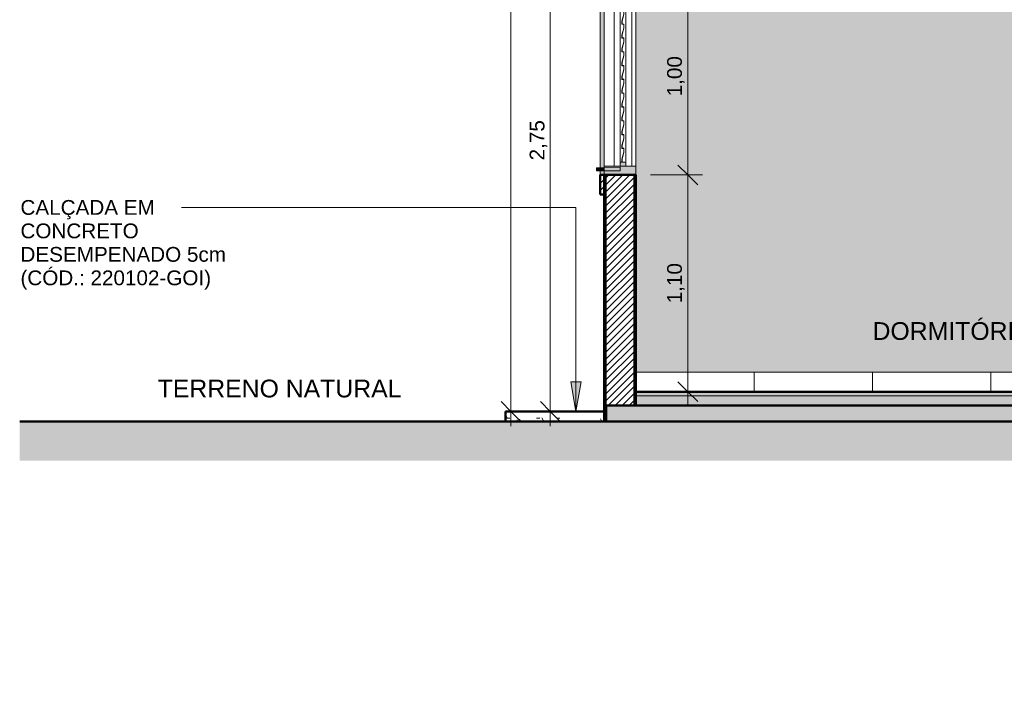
# Model space of a CAD drawing. Header units: metres. Extents: x -28.2 to -1.6, y -1.6 to 5.9.
# Tile 1 of 88: x -28.2 to -23.2, y -1.6 to 1.9. Entities that reach past the tile are written whole.
import ezdxf

# ---------------------------------------------------------------- set-up
doc = ezdxf.new("R2010")
doc.units = ezdxf.units.M
for name, color, linetype, lineweight in [('A-ANNO-DIMS', 7, 'Continuous', 9), ('A-ANNO-DIMS-50', 7, 'Continuous', 9), ('A-DETL-GENF', 7, 'Continuous', 5), ('A-FLOR', 7, 'Continuous', 5), ('A-FLOR-MCUT', 7, 'Continuous', 5), ('A-FLOR-PATT', 7, 'Continuous', 50), ('A-GLAZ', 7, 'Continuous', 5), ('A-WALL', 7, 'Continuous', 5), ('A-WALL-PATT', 7, 'Continuous', 5), ('G-ANNO-TEXT', 7, 'Continuous', 9), ('I-WALL', 7, 'Continuous', 5), ('Q-CASE', 7, 'Continuous', 5)]:
    doc.layers.add(name, color=color, linetype=linetype, lineweight=lineweight)
doc.layers.add('A-DETL', color=7, linetype='Continuous', lineweight=5, true_color=0x00a600)
doc.styles.add('Arial', font='arial.ttf', dxfattribs={"height": 0.09})
doc.styles.add('Arial_1', font='arial.ttf', dxfattribs={"height": 0.075})
doc.dimstyles.new('Com_linha__ref__contínua__-_Cor_Vermelha_Arial_1_5mm', dxfattribs={"dimscale": 0.3048, "dimtxt": 0.076519, "dimasz": 0.328084, "dimexe": 0.246063, "dimexo": 0.246063, "dimgap": 0.024606, "dimtad": 1, "dimrnd": 0.01, "dimzin": 0, "dimdsep": 46, "dimtxsty": 'Arial_1', "dimblk1": 'OBLIQUE', "dimblk2": 'OBLIQUE', "dimsah": 1, "dimcen": 0.09, "dimdle": 0.246063, "dimazin": 0, "dimtfac": 1, "dimtdec": 4, "dimtix": 1, "dimtmove": 0, "dimatfit": 3, "dimfxl": 1, "dimtvp": 1, "dimtolj": 1, "dimtzin": 0, "dimarcsym": 2})
pattern_1 = [(45, (-14.575, 2.812), (-0.01767767, 0.01767767), [])]
pattern_2 = [(0, (-14.575, 2.812), (0.2032, 0.0508), [0.01676, -0.13564, 0.01676, -0.13564, -0.8128]), (0, (-14.575, 2.812), (0.2032, 0.0508), [-0.3048, 0.01676, -0.28804, 0.01676, -0.13564, -0.3556]), (0, (-14.575, 2.812), (0.2032, 0.0508), [-0.762, 0.01676, -0.08484, 0.01676, -0.23724]), (120, (-14.499, 2.838), (-0.1455941, 0.15057636), [0.01676, -0.13564, 0.01676, -0.13564, -0.8128]), (120, (-14.499, 2.838), (-0.1455941, 0.15057636), [-0.3048, 0.01676, -0.28804, 0.01676, -0.13564, -0.3556]), (120, (-14.499, 2.838), (-0.1455941, 0.15057636), [-0.762, 0.01676, -0.08484, 0.01676, -0.23724]), (240, (-14.473, 2.939), (-0.0576059, -0.20137636), [0.01676, -0.13564, 0.01676, -0.13564, -0.8128]), (240, (-14.473, 2.939), (-0.0576059, -0.20137636), [-0.3048, 0.01676, -0.28804, 0.01676, -0.13564, -0.3556]), (240, (-14.473, 2.939), (-0.0576059, -0.20137636), [-0.762, 0.01676, -0.08484, 0.01676, -0.23724])]

# ---------------------------------------------------------------- blocks, each defined once
blk = doc.blocks.new('JANELA DE CORRE_678-CASA 30')
at = {"layer": 'A-GLAZ', "true_color": 0xf4f4f4}
h = blk.add_hatch(color=7, dxfattribs=at)
h.paths.add_polyline_path([(-25.255, 1.1), (-25.095, 1.1), (-25.095, 1.145), (-25.255, 1.145), (-25.255, 1.124)])
h.paths.add_polyline_path([(-25.2548, 2.055), (-25.095, 2.055), (-25.095, 2.1), (-25.255, 2.1), (-25.255, 2.055)])
h = blk.add_hatch(color=7, dxfattribs=at)
h.paths.add_polyline_path([(-25.175, 1.145), (-25.145, 1.145), (-25.145, 1.165), (-25.175, 1.165), (-25.175, 1.1541)])
h.paths.add_polyline_path([(-25.145, 2.035), (-25.145, 2.055), (-25.175, 2.055), (-25.175, 2.035)])
blk.add_hatch(color=7, dxfattribs=at).paths.add_polyline_path([(-25.166, 1.165), (-25.165, 1.165), (-25.165, 1.18), (-25.155, 1.2151), (-25.155, 1.235), (-25.165, 1.235), (-25.165, 1.25), (-25.155, 1.2851), (-25.155, 1.305), (-25.165, 1.305), (-25.165, 1.32), (-25.155, 1.3551), (-25.155, 1.375), (-25.165, 1.375), (-25.165, 1.39), (-25.155, 1.4251), (-25.155, 1.445), (-25.165, 1.445), (-25.165, 1.46), (-25.155, 1.4951), (-25.155, 1.515), (-25.165, 1.515), (-25.165, 1.53), (-25.155, 1.5651), (-25.155, 1.585), (-25.165, 1.585), (-25.165, 1.6), (-25.155, 1.6351), (-25.155, 1.655), (-25.165, 1.655), (-25.165, 1.67), (-25.155, 1.7051), (-25.155, 1.725), (-25.165, 1.7253), (-25.165, 1.74), (-25.155, 1.7751), (-25.155, 1.795), (-25.165, 1.795), (-25.165, 1.81), (-25.155, 1.8456), (-25.155, 1.865), (-25.165, 1.865), (-25.165, 1.88), (-25.155, 1.9151), (-25.155, 1.935), (-25.165, 1.935), (-25.165, 1.95), (-25.155, 1.9851), (-25.155, 2.035), (-25.156, 2.035), (-25.156, 1.9851), (-25.166, 1.95), (-25.166, 1.934), (-25.156, 1.934), (-25.156, 1.9151), (-25.166, 1.88), (-25.166, 1.864), (-25.156, 1.864), (-25.156, 1.8451), (-25.166, 1.81), (-25.166, 1.794), (-25.156, 1.794), (-25.156, 1.7751), (-25.166, 1.74), (-25.166, 1.724), (-25.156, 1.724), (-25.156, 1.7051), (-25.166, 1.67), (-25.166, 1.654), (-25.156, 1.654), (-25.156, 1.6351), (-25.166, 1.6), (-25.166, 1.584), (-25.156, 1.584), (-25.156, 1.5651), (-25.166, 1.53), (-25.166, 1.514), (-25.156, 1.514), (-25.156, 1.4951), (-25.166, 1.46), (-25.166, 1.444), (-25.156, 1.444), (-25.1562, 1.4247), (-25.166, 1.39), (-25.166, 1.374), (-25.156, 1.374), (-25.156, 1.3551), (-25.166, 1.32), (-25.166, 1.304), (-25.156, 1.304), (-25.156, 1.2851), (-25.166, 1.25), (-25.166, 1.234), (-25.156, 1.234), (-25.1563, 1.2142), (-25.166, 1.18)])
at = {"layer": 'A-GLAZ', "lineweight": 15}
for p, q in [((-25.095, 2.1), (-25.255, 2.1)), ((-25.255, 2.1), (-25.255, 2.055)), ((-25.095, 2.055), (-25.095, 2.1)), ((-25.255, 2.055), (-25.095, 2.055)), ((-25.145, 2.055), (-25.175, 2.055)), ((-25.175, 2.055), (-25.175, 2.035)), ((-25.145, 2.035), (-25.145, 2.055)), ((-25.175, 2.035), (-25.145, 2.035)), ((-25.155, 2.036), (-25.165, 2.036)), ((-25.165, 2.036), (-25.165, 2.035)), ((-25.165, 2.035), (-25.156, 2.035)), ((-25.156, 2.035), (-25.156, 1.9851)), ((-25.155, 1.985), (-25.155, 2.036)), ((-25.156, 1.9851), (-25.166, 1.9501)), ((-25.166, 1.9501), (-25.166, 1.934)), ((-25.165, 1.95), (-25.155, 1.985)), ((-25.165, 1.935), (-25.165, 1.95)), ((-25.166, 1.934), (-25.156, 1.934)), ((-25.156, 1.9151), (-25.166, 1.8801)), ((-25.155, 1.935), (-25.165, 1.935)), ((-25.165, 1.88), (-25.155, 1.915)), ((-25.156, 1.934), (-25.156, 1.9151)), ((-25.155, 1.915), (-25.155, 1.935)), ((-25.166, 1.8801), (-25.166, 1.864)), ((-25.166, 1.864), (-25.156, 1.864)), ((-25.165, 1.865), (-25.165, 1.88)), ((-25.155, 1.865), (-25.165, 1.865)), ((-25.156, 1.864), (-25.156, 1.8451)), ((-25.155, 1.845), (-25.155, 1.865)), ((-25.156, 1.8451), (-25.166, 1.8101)), ((-25.166, 1.8101), (-25.166, 1.794)), ((-25.165, 1.81), (-25.155, 1.845)), ((-25.165, 1.795), (-25.165, 1.81)), ((-25.166, 1.794), (-25.156, 1.794)), ((-25.156, 1.7751), (-25.166, 1.7401)), ((-25.155, 1.795), (-25.165, 1.795)), ((-25.165, 1.74), (-25.155, 1.775)), ((-25.156, 1.794), (-25.156, 1.7751)), ((-25.155, 1.775), (-25.155, 1.795)), ((-25.166, 1.7401), (-25.166, 1.724)), ((-25.166, 1.724), (-25.156, 1.724)), ((-25.156, 1.7051), (-25.166, 1.6701)), ((-25.165, 1.725), (-25.165, 1.74)), ((-25.155, 1.725), (-25.165, 1.725)), ((-25.165, 1.67), (-25.155, 1.705)), ((-25.156, 1.724), (-25.156, 1.7051)), ((-25.155, 1.705), (-25.155, 1.725)), ((-25.166, 1.6701), (-25.166, 1.654)), ((-25.166, 1.654), (-25.156, 1.654)), ((-25.165, 1.655), (-25.165, 1.67)), ((-25.155, 1.655), (-25.165, 1.655)), ((-25.156, 1.654), (-25.156, 1.6351)), ((-25.155, 1.635), (-25.155, 1.655)), ((-25.156, 1.6351), (-25.166, 1.6001)), ((-25.166, 1.6001), (-25.166, 1.584)), ((-25.165, 1.6), (-25.155, 1.635)), ((-25.165, 1.585), (-25.165, 1.6)), ((-25.166, 1.584), (-25.156, 1.584)), ((-25.156, 1.5651), (-25.166, 1.5301)), ((-25.155, 1.585), (-25.165, 1.585)), ((-25.165, 1.53), (-25.155, 1.565)), ((-25.156, 1.584), (-25.156, 1.5651)), ((-25.155, 1.565), (-25.155, 1.585)), ((-25.166, 1.5301), (-25.166, 1.514)), ((-25.166, 1.514), (-25.156, 1.514)), ((-25.165, 1.515), (-25.165, 1.53)), ((-25.155, 1.515), (-25.165, 1.515)), ((-25.156, 1.514), (-25.156, 1.4951)), ((-25.155, 1.495), (-25.155, 1.515)), ((-25.156, 1.4951), (-25.166, 1.4601)), ((-25.166, 1.4601), (-25.166, 1.444)), ((-25.165, 1.46), (-25.155, 1.495)), ((-25.165, 1.445), (-25.165, 1.46)), ((-25.166, 1.444), (-25.156, 1.444)), ((-25.156, 1.4251), (-25.166, 1.3901)), ((-25.155, 1.445), (-25.165, 1.445)), ((-25.165, 1.39), (-25.155, 1.425)), ((-25.156, 1.444), (-25.156, 1.4251)), ((-25.155, 1.425), (-25.155, 1.445)), ((-25.166, 1.3901), (-25.166, 1.374)), ((-25.166, 1.374), (-25.156, 1.374)), ((-25.156, 1.3551), (-25.166, 1.3201)), ((-25.165, 1.375), (-25.165, 1.39)), ((-25.155, 1.375), (-25.165, 1.375)), ((-25.165, 1.32), (-25.155, 1.355)), ((-25.156, 1.374), (-25.156, 1.3551)), ((-25.155, 1.355), (-25.155, 1.375)), ((-25.166, 1.3201), (-25.166, 1.304)), ((-25.166, 1.304), (-25.156, 1.304)), ((-25.165, 1.305), (-25.165, 1.32)), ((-25.155, 1.305), (-25.165, 1.305)), ((-25.156, 1.304), (-25.156, 1.2851)), ((-25.155, 1.285), (-25.155, 1.305)), ((-25.156, 1.2851), (-25.166, 1.2501)), ((-25.166, 1.2501), (-25.166, 1.234)), ((-25.165, 1.25), (-25.155, 1.285)), ((-25.165, 1.235), (-25.165, 1.25)), ((-25.166, 1.234), (-25.156, 1.234)), ((-25.156, 1.2151), (-25.166, 1.1801)), ((-25.155, 1.235), (-25.165, 1.235)), ((-25.165, 1.18), (-25.155, 1.215)), ((-25.156, 1.234), (-25.156, 1.2151)), ((-25.155, 1.215), (-25.155, 1.235)), ((-25.145, 1.165), (-25.175, 1.165)), ((-25.175, 1.165), (-25.175, 1.145)), ((-25.166, 1.1801), (-25.166, 1.165)), ((-25.166, 1.165), (-25.165, 1.165)), ((-25.165, 1.165), (-25.165, 1.18)), ((-25.145, 1.145), (-25.145, 1.165)), ((-25.095, 1.145), (-25.255, 1.145)), ((-25.255, 1.145), (-25.255, 1.1)), ((-25.255, 1.1), (-25.095, 1.1)), ((-25.175, 1.145), (-25.145, 1.145)), ((-25.095, 1.1), (-25.095, 1.145))]:
    blk.add_line(p, q, dxfattribs=at)
at = {"layer": 'A-GLAZ'}
for p, q in [((-25.255, 1.145), (-25.255, 2.055)), ((-25.205, 1.145), (-25.205, 2.055)), ((-25.115, 2.055), (-25.115, 1.145)), ((-25.095, 2.055), (-25.095, 1.145)), ((-25.175, 2.035), (-25.175, 1.165)), ((-25.175, 1.165), (-25.175, 2.035)), ((-25.145, 1.165), (-25.145, 2.035)), ((-25.145, 2.035), (-25.145, 1.165))]:
    blk.add_line(p, q, dxfattribs=at)
blk = doc.blocks.new('Componentes de gabinete 2 - Componentes de gabinete 1-2563915-CASA 3')
at = {"layer": 'Q-CASE', "true_color": 0xd2d2d2}
blk.add_hatch(color=254, dxfattribs=at).paths.add_polyline_path([(-25.295, 1.12), (-25.287, 1.12), (-25.285, 1.122), (-25.283, 1.12), (-25.255, 1.12), (-25.255, 1.1372), (-25.295, 1.1358), (-25.295, 1.124)])
at = {"layer": 'Q-CASE', "lineweight": 15}
for p, q in [((-25.175, 1.14), (-25.295, 1.1358)), ((-25.295, 1.1358), (-25.295, 1.12)), ((-25.295, 1.12), (-25.287, 1.12)), ((-25.283, 1.12), (-25.175, 1.12)), ((-25.175, 1.12), (-25.175, 1.14))]:
    blk.add_line(p, q, dxfattribs=at)
blk.add_arc((-25.285, 1.12), 0.002, 0, 180, dxfattribs=at)
blk = doc.blocks.new('Paredes 2 - Paredes 1-2564301-CASA 3')
at = {"layer": 'A-WALL', "true_color": 0x808080}
h = blk.add_hatch(dxfattribs=at)
h.set_pattern_fill('FP_1', color=8, style=0, pattern_type=2)
h.set_pattern_definition(pattern_1)
h.paths.add_polyline_path([(-25.275, 1), (-25.255, 1), (-25.255, 1.1), (-25.275, 1.1), (-25.275, 1.0038)])
h.paths.add_polyline_path([(-25.275, 2.1), (-25.255, 2.1), (-25.255, 2.2), (-25.275, 2.2)])
at = {"layer": 'A-WALL', "true_color": 0xc0c0c0}
h = blk.add_hatch(color=9, dxfattribs=at)
h.paths.add_polyline_path([(-25.255, 1.1), (-25.255, 1.12), (-25.275, 1.12), (-25.275, 1.1)])
h.paths.add_polyline_path([(-25.275, 1.1365), (-25.255, 1.1372), (-25.255, 2.1), (-25.275, 2.1), (-25.275, 1.14)])
at = {"layer": 'A-WALL', "lineweight": 50}
for p, q in [((-25.275, 2.2), (-25.275, 2.1)), ((-25.255, 2.2), (-25.275, 2.2)), ((-25.255, 2.1), (-25.255, 2.2)), ((-25.275, 2.1), (-25.255, 2.1)), ((-25.275, 1.1), (-25.275, 1)), ((-25.255, 1.1), (-25.275, 1.1)), ((-25.255, 1), (-25.255, 1.1)), ((-25.275, 1), (-25.255, 1))]:
    blk.add_line(p, q, dxfattribs=at)
at = {"layer": 'A-WALL'}
for p, q in [((-25.275, 1.1365), (-25.275, 2.1)), ((-25.275, 1.1), (-25.275, 1.12))]:
    blk.add_line(p, q, dxfattribs=at)
blk = doc.blocks.new('Componentes de gabinete 3 - Componentes de gabinete 1-2570990-CASA 3')
at = {"layer": 'Q-CASE', "lineweight": 15}
for p, q in [((-25.175, 1.14), (-25.295, 1.1358)), ((-25.295, 1.1358), (-25.295, 1.12)), ((-25.295, 1.12), (-25.287, 1.12)), ((-25.283, 1.12), (-25.175, 1.12)), ((-25.175, 1.12), (-25.175, 1.14))]:
    blk.add_line(p, q, dxfattribs=at)
blk.add_arc((-25.285, 1.12), 0.002, 0, 180, dxfattribs=at)
blk = doc.blocks.new('Componentes de gabinete 4 - Componentes de gabinete 1-2577262-CASA 3')
at = {"layer": 'Q-CASE', "lineweight": 15}
for p, q in [((-25.175, 1.14), (-25.295, 1.1358)), ((-25.295, 1.1358), (-25.295, 1.12)), ((-25.295, 1.12), (-25.287, 1.12)), ((-25.283, 1.12), (-25.175, 1.12)), ((-25.175, 1.12), (-25.175, 1.14))]:
    blk.add_line(p, q, dxfattribs=at)
blk.add_arc((-25.285, 1.12), 0.002, 0, 180, dxfattribs=at)
blk = doc.blocks.new('DIMBLOCK4-CASA 3')
at = {"layer": 'A-ANNO-DIMS-50', "color": 242, "true_color": 0xbd2b2e, "transparency": 16777216}
for p, q in [((-24.8315, 1.1), (-24.8815, 1.15)), ((-24.8315, 1.1), (-25.02, 1.1)), ((-24.8315, -0.075), (-24.8315, 1.1)), ((-24.8315, 1.1), (-24.7815, 1.05)), ((-24.8315, 1.1), (-24.7565, 1.1)), ((-24.8315, 0), (-24.8815, 0.05)), ((-24.8315, 0), (-24.9065, 0)), ((-24.8315, 0), (-24.7815, -0.05)), ((-24.8315, 0), (-24.8272, 0))]:
    blk.add_line(p, q, dxfattribs=at)
at = {"layer": 'A-ANNO-DIMS-50', "color": 0, "transparency": 16777216, "insert": (-24.9364, 0.4488), "char_height": 0.075, "width": 0.242979, "attachment_point": 1, "rotation": 90, "line_spacing_factor": 0.941778, "style": 'Arial_1'}
blk.add_mtext('1,10', dxfattribs=at)
blk = doc.blocks.new('_Oblique')
at = {"color": 0, "linetype": 'ByBlock', "lineweight": -2}
blk.add_line((-0.5, -0.5), (0.5, 0.5), dxfattribs=at)
blk = doc.blocks.new('DIMBLOCK5-CASA 3')
at = {"layer": 'A-ANNO-DIMS-50', "color": 242, "true_color": 0xbd2b2e, "transparency": 16777216}
for p, q in [((-24.8315, 2.1), (-24.8815, 2.15)), ((-24.8315, 2.1), (-25.02, 2.1)), ((-24.8315, 1.1), (-24.8315, 2.1)), ((-24.8315, 2.1), (-24.7815, 2.05)), ((-24.8315, 2.1), (-24.7565, 2.1)), ((-24.8315, 1.1), (-24.8815, 1.15)), ((-24.8315, 1.1), (-25.02, 1.1)), ((-24.8315, 1.1), (-24.7815, 1.05)), ((-24.8315, 1.1), (-24.7565, 1.1))]:
    blk.add_line(p, q, dxfattribs=at)
at = {"layer": 'A-ANNO-DIMS-50', "color": 0, "transparency": 16777216, "insert": (-24.9364, 1.4988), "char_height": 0.075, "width": 0.242979, "attachment_point": 1, "rotation": 90, "line_spacing_factor": 0.941778, "style": 'Arial_1'}
blk.add_mtext('1,00', dxfattribs=at)
blk = doc.blocks.new('DIMBLOCK16-CASA 3')
at = {"layer": 'A-ANNO-DIMS-50', "color": 242, "true_color": 0xbd2b2e, "transparency": 16777216}
for p, q in [((-25.5285, 2.65), (-25.5785, 2.7)), ((-25.5285, 2.65), (-25.6035, 2.65)), ((-25.5285, 2.65), (-25.5285, -0.175)), ((-25.5285, 2.65), (-25.4785, 2.6)), ((-25.5285, 2.65), (-25.33, 2.65)), ((-25.5285, -0.1), (-25.5785, -0.05)), ((-25.5285, -0.1), (-25.5327, -0.1)), ((-25.5285, -0.1), (-25.4785, -0.15)), ((-25.5285, -0.1), (-25.4535, -0.1))]:
    blk.add_line(p, q, dxfattribs=at)
at = {"layer": 'A-ANNO-DIMS-50', "color": 0, "transparency": 16777216, "insert": (-25.6333, 1.1738), "char_height": 0.075, "width": 0.242979, "attachment_point": 1, "rotation": 90, "line_spacing_factor": 0.941778, "style": 'Arial_1'}
blk.add_mtext('2,75', dxfattribs=at)
blk = doc.blocks.new('DIMBLOCK17-CASA 3')
at = {"layer": 'A-ANNO-DIMS-50', "color": 242, "true_color": 0xbd2b2e, "transparency": 16777216}
for p, q in [((-25.7285, 5.25), (-25.7785, 5.3)), ((-25.7285, 5.325), (-25.7285, -0.175)), ((-25.7285, 5.25), (-25.8035, 5.25)), ((-25.7285, 5.25), (-25.6785, 5.2)), ((-25.7285, 5.25), (-25.35, 5.25)), ((-25.7285, -0.1), (-25.7785, -0.05)), ((-25.7285, -0.1), (-25.7327, -0.1)), ((-25.7285, -0.1), (-25.6785, -0.15)), ((-25.7285, -0.1), (-25.6535, -0.1))]:
    blk.add_line(p, q, dxfattribs=at)
at = {"layer": 'A-ANNO-DIMS-50', "color": 0, "transparency": 16777216, "insert": (-25.8333, 2.4738), "char_height": 0.075, "width": 0.242979, "attachment_point": 1, "rotation": 90, "line_spacing_factor": 0.941778, "style": 'Arial_1'}
blk.add_mtext('5,35', dxfattribs=at)

msp = doc.modelspace()

# ---------------------------------------------------------------- hatches: boundary and pattern name
at = {"layer": 'A-DETL-GENF', "true_color": 0xd2e2c2}
msp.add_hatch(color=254, dxfattribs=at).paths.add_polyline_path([(-18.615, -1.55), (-18.2347, -1.55), (-18.235, -0.15), (-18.255, -0.15), (-18.255, -1.35), (-18.415, -1.35), (-18.415, -0.15), (-28.2189, -0.15), (-28.2189, -0.35), (-18.615, -0.35), (-18.615, -0.6799)])
at = {"layer": 'A-FLOR', "true_color": 0x808080}
h = msp.add_hatch(dxfattribs=at)
h.set_pattern_fill('FP_2', color=8, style=0, pattern_type=2)
h.set_pattern_definition(pattern_2)
h.paths.add_polyline_path([(-25.095, -0.02), (-21.175, -0.02), (-21.175, 0), (-25.095, 0)])
h.paths.add_polyline_path([(-18.415, -0.02), (-18.415, 0), (-21.015, 0), (-21.015, -0.02), (-18.455, -0.02)])
at = {"layer": 'A-FLOR-PATT', "lineweight": 5, "true_color": 0x808080}
h = msp.add_hatch(dxfattribs=at)
h.set_pattern_fill('FP_2', color=8, style=0, pattern_type=2)
h.set_pattern_definition(pattern_2)
h.paths.add_polyline_path([(-21.9788, -0.07), (-21.175, -0.07), (-21.175, -0.02), (-25.095, -0.02), (-25.095, -0.07), (-22.125, -0.07)])
h.paths.add_polyline_path([(-18.415, -0.07), (-18.415, -0.02), (-21.015, -0.02), (-21.015, -0.07), (-18.4687, -0.07)])
h = msp.add_hatch(dxfattribs=at)
h.set_pattern_fill('FP_2', color=8, style=0, pattern_type=2)
h.set_pattern_definition(pattern_2)
h.paths.add_polyline_path([(-18.3907, -0.15), (-18.265, -0.15), (-18.265, -0.07), (-25.245, -0.07), (-25.245, -0.15), (-18.415, -0.15)])
h = msp.add_hatch(dxfattribs=at)
h.set_pattern_fill('FP_2', color=8, style=0, pattern_type=2)
h.set_pattern_definition(pattern_2)
h.paths.add_polyline_path([(-25.7228, -0.15), (-25.255, -0.15), (-25.255, -0.1), (-25.755, -0.1), (-25.755, -0.15)])
at = {"layer": 'A-WALL-PATT', "true_color": 0x808080}
h = msp.add_hatch(dxfattribs=at)
h.set_pattern_fill('FP_1', color=8, style=0, pattern_type=2)
h.set_pattern_definition(pattern_1)
h.paths.add_polyline_path([(-25.2475, -0.07), (-25.2475, 1.1), (-25.25, 1.1), (-25.25, -0.07)])
h.paths.add_polyline_path([(-25.2475, 2.1), (-25.2475, 2.65), (-25.25, 2.65), (-25.25, 2.1)])
h = msp.add_hatch(dxfattribs=at)
h.set_pattern_fill('FP_1', color=8, style=0, pattern_type=2)
h.set_pattern_definition(pattern_1)
h.paths.add_polyline_path([(-25.245, -0.07), (-25.245, 1.1), (-25.2475, 1.1), (-25.2475, -0.07)])
h.paths.add_polyline_path([(-25.245, 2.1), (-25.245, 2.65), (-25.2475, 2.65), (-25.2475, 2.1)])
h = msp.add_hatch(dxfattribs=at)
h.set_pattern_fill('FP_1', color=8, style=0, pattern_type=2)
h.set_pattern_definition(pattern_1)
h.paths.add_polyline_path([(-25.245, -0.07), (-25.105, -0.07), (-25.105, 1.1), (-25.245, 1.1), (-25.245, -0.0422)])
h.paths.add_polyline_path([(-25.245, 2.1), (-25.105, 2.1), (-25.105, 2.65), (-25.245, 2.65), (-25.245, 2.2063)])
h = msp.add_hatch(dxfattribs=at)
h.set_pattern_fill('FP_1', color=8, style=0, pattern_type=2)
h.set_pattern_definition(pattern_1)
h.paths.add_polyline_path([(-25.1025, -0.07), (-25.1025, 1.1), (-25.105, 1.1), (-25.105, -0.07)])
h.paths.add_polyline_path([(-25.105, 2.1), (-25.1025, 2.1), (-25.1025, 2.65), (-25.105, 2.6497), (-25.105, 2.1462)])
h = msp.add_hatch(dxfattribs=at)
h.set_pattern_fill('FP_1', color=8, style=0, pattern_type=2)
h.set_pattern_definition(pattern_1)
h.paths.add_polyline_path([(-25.1025, -0.07), (-25.1, -0.07), (-25.1, 1.1), (-25.1025, 1.1), (-25.1025, -0.05)])
h.paths.add_polyline_path([(-25.1025, 2.1), (-25.1, 2.1), (-25.1, 2.65), (-25.1025, 2.6498), (-25.1025, 2.1462)])
h = msp.add_hatch(dxfattribs=at)
h.set_pattern_fill('FP_1', color=8, style=0, pattern_type=2)
h.set_pattern_definition(pattern_1)
h.paths.add_polyline_path([(-25.095, 0), (-25.093, 0), (-25.093, 0.1), (-25.095, 0.1), (-25.095, 0.0417)])
at = {"layer": 'A-WALL-PATT', "true_color": 0x787878}
h = msp.add_hatch(dxfattribs=at)
h.set_pattern_fill('FP_9', color=8, style=0, pattern_type=2)
h.set_pattern_definition([(0, (-25.095, 0), (0, 0.6), []), (90, (-25.095, 0), (-0.6, 4e-17), [])])
h.paths.add_polyline_path([(-23.4218, 0), (-22.125, 0), (-22.125, 0.1), (-25.093, 0.1), (-25.093, 0), (-23.4608, 0)])
at = {"layer": 'G-ANNO-TEXT'}
msp.add_hatch(color=256, dxfattribs=at).paths.add_polyline_path([(-25.3985, -0.1), (-25.3721, 0.05), (-25.425, 0.05)])
at = {"layer": 'I-WALL', "true_color": 0x808080}
h = msp.add_hatch(dxfattribs=at)
h.set_pattern_fill('FP_1', color=8, style=0, pattern_type=2)
h.set_pattern_definition(pattern_1)
h.paths.add_polyline_path([(-25.255, -0.07), (-25.25, -0.07), (-25.25, 1.1), (-25.255, 1.1), (-25.255, 0.2822)])
h.paths.add_polyline_path([(-25.2548, 2.1), (-25.25, 2.1), (-25.25, 2.65), (-25.255, 2.65), (-25.255, 2.1)])
h = msp.add_hatch(dxfattribs=at)
h.set_pattern_fill('FP_1', color=8, style=0, pattern_type=2)
h.set_pattern_definition(pattern_1)
h.paths.add_polyline_path([(-25.0988, -0.07), (-25.095, -0.07), (-25.095, 1.1), (-25.1, 1.1), (-25.1, -0.07)])
h.paths.add_polyline_path([(-25.0988, 2.1), (-25.095, 2.1), (-25.095, 2.65), (-25.1, 2.65), (-25.1, 2.1)])
at = {"layer": 'I-WALL', "true_color": 0xf4eccd}
h = msp.add_hatch(color=254, dxfattribs=at)
h.paths.add_polyline_path([(-25.095, 0.1), (-22.375, 0.1), (-22.375, 2.53), (-25.095, 2.53), (-25.095, 0.2822)])
h.paths.add_polyline_path([(-22.6028, 1.0406), (-22.6145, 1.0406), (-22.6145, 1.16), (-22.5356, 1.16), (-22.5356, 1.0406), (-22.5948, 1.0406)])
h.paths.add_polyline_path([(-22.5649, 1.0797), (-22.5635, 1.0803), (-22.5629, 1.0817), (-22.5635, 1.0831), (-22.5649, 1.0837), (-22.5663, 1.0831), (-22.5669, 1.0817), (-22.5663, 1.0803), (-22.5654, 1.0798)])
h.paths.add_polyline_path([(-22.5852, 1.0797), (-22.5838, 1.0803), (-22.5832, 1.0817), (-22.5838, 1.0831), (-22.5852, 1.0837), (-22.5866, 1.0831), (-22.5872, 1.0817), (-22.5866, 1.0803), (-22.5857, 1.0798)])
h.paths.add_polyline_path([(-22.5925, 1.0813), (-22.593, 1.0859), (-22.5926, 1.0817)])
h.paths.add_polyline_path([(-22.575, 1.082), (-22.5736, 1.0826), (-22.573, 1.084), (-22.5736, 1.0854), (-22.575, 1.086), (-22.5765, 1.0854), (-22.577, 1.084), (-22.5765, 1.0826), (-22.5756, 1.082)])
h.paths.add_polyline_path([(-22.5566, 1.1093), (-22.5565, 1.1093), (-22.5566, 1.1093)])
at = {"layer": 'I-WALL', "true_color": 0x808080}
h = msp.add_hatch(dxfattribs=at)
h.set_pattern_fill('FP_1', color=8, style=0, pattern_type=2)
h.set_pattern_definition(pattern_1)
h.paths.add_polyline_path([(-25.245, -0.15), (-25.245, -0.07), (-25.255, -0.07), (-25.255, -0.15)])

# ---------------------------------------------------------------- linework, layer by layer
at = {"layer": 'A-DETL', "color": 7, "lineweight": 50}
msp.add_line((-18.415, -0.15), (-28.2189, -0.15), dxfattribs=at)
at = {"layer": 'A-FLOR', "lineweight": 50}
for p, q in [((-21.175, 0), (-25.095, 0)), ((-25.095, 0), (-25.095, -0.07)), ((-25.245, -0.07), (-25.245, -0.15)), ((-18.265, -0.07), (-25.095, -0.07)), ((-25.255, -0.1), (-25.755, -0.1)), ((-25.755, -0.1), (-25.755, -0.15)), ((-25.255, -0.15), (-25.255, -0.1))]:
    msp.add_line(p, q, dxfattribs=at)
at = {"layer": 'A-FLOR-MCUT'}
msp.add_line((-21.175, -0.02), (-25.095, -0.02), dxfattribs=at)
at = {"layer": 'A-WALL'}
for p, q in [((-25.25, -0.07), (-25.25, 1.1)), ((-25.2475, -0.07), (-25.2475, 1.1)), ((-25.245, -0.07), (-25.245, 1.1)), ((-25.105, -0.07), (-25.105, 1.1)), ((-25.1025, -0.07), (-25.1025, 1.1)), ((-25.1, -0.07), (-25.1, 1.1)), ((-22.125, 0.1), (-25.093, 0.1))]:
    msp.add_line(p, q, dxfattribs=at)
at = {"layer": 'A-WALL', "lineweight": 25}
for p, q in [((-25.093, 0.1), (-25.095, 0.1)), ((-25.093, 0), (-25.093, 0.1))]:
    msp.add_line(p, q, dxfattribs=at)
at = {"layer": 'G-ANNO-TEXT'}
for p, q in [((-27.0432, 0.9351), (-27.399, 0.9351)), ((-25.3985, 0.9351), (-27.0432, 0.9351)), ((-25.3985, -0.1), (-25.3985, 0.9351)), ((-25.3721, 0.05), (-25.425, 0.05)), ((-25.425, 0.05), (-25.3985, -0.1)), ((-25.3985, -0.1), (-25.3721, 0.05))]:
    msp.add_line(p, q, dxfattribs=at)
at = {"layer": 'I-WALL', "lineweight": 50}
for p, q in [((-25.095, 1.1), (-25.255, 1.1)), ((-25.255, 1.1), (-25.255, -0.1)), ((-25.095, 0), (-25.095, 1.1)), ((-25.095, -0.07), (-25.255, -0.07))]:
    msp.add_line(p, q, dxfattribs=at)

# ---------------------------------------------------------------- block references
at = {"layer": 'A-GLAZ'}
msp.add_blockref('JANELA DE CORRE_678-CASA 30', (0, 0), dxfattribs=at)
at = {"layer": 'A-WALL'}
msp.add_blockref('Paredes 2 - Paredes 1-2564301-CASA 3', (0, 0), dxfattribs=at)
at = {"layer": 'Q-CASE'}
for name in ['Componentes de gabinete 2 - Componentes de gabinete 1-2563915-CASA 3', 'Componentes de gabinete 3 - Componentes de gabinete 1-2570990-CASA 3', 'Componentes de gabinete 4 - Componentes de gabinete 1-2577262-CASA 3']:
    msp.add_blockref(name, (0, 0), dxfattribs=at)

# ---------------------------------------------------------------- texts
at = {"layer": 'G-ANNO-TEXT', "attachment_point": 1}
for s, insert, char_height, width, style in [('CALÇADA EM ', (-28.215, 0.9726), 0.075, 0.865822, 'Arial_1'), ('CONCRETO ', (-28.215, 0.8536), 0.075, 0.765612, 'Arial_1'), ('DESEMPENADO 5cm', (-28.215, 0.7345), 0.075, 1.270675, 'Arial_1'), ('(CÓD.: 220102-GOI)', (-28.215, 0.6154), 0.075, 1.194514, 'Arial_1'), ('DORMITÓRIO 2', (-23.8949, 0.3531), 0.09, 1.086287, 'Arial'), ('TERRENO NATURAL', (-27.5194, 0.0615), 0.09, 1.475105, 'Arial')]:
    msp.add_mtext(s, dxfattribs=dict(at, insert=insert, char_height=char_height, width=width, style=style))

# ---------------------------------------------------------------- dimensions: what is measured, and where the dimension line sits
at = {"layer": 'A-ANNO-DIMS', "color": 242, "true_color": 0xbd2b2e}
for base, p1, p2, override, picture, middle in [((-25.7285, -0.1), (-25.275, 5.25), (-25.6577, -0.1), {"dimpost": '<>', "dimfxl": 5.363671}, 'DIMBLOCK17-CASA 3', (-25.7743, 2.575)), ((-25.5285, -0.1), (-25.255, 2.65), (-25.4577, -0.1), {"dimpost": '<>', "dimfxl": 2.757461}, 'DIMBLOCK16-CASA 3', (-25.5742, 1.275)), ((-24.8315, 2.1), (-25.095, 1.1), (-25.095, 2.1), {"dimpost": '<>', "dimfxl": 1}, 'DIMBLOCK5-CASA 3', (-24.8773, 1.6)), ((-24.8315, 1.1), (-24.9022, 0), (-25.095, 1.1), {"dimpost": '<>', "dimfxl": 1.116776}, 'DIMBLOCK4-CASA 3', (-24.8773, 0.55))]:
    dim = msp.add_linear_dim(base=base, p1=p1, p2=p2, angle=90, dimstyle='Com_linha__ref__contínua__-_Cor_Vermelha_Arial_1_5mm', override=override, dxfattribs=at)
    dim.commit()
    dim.dimension.update_dxf_attribs({"geometry": picture, "text_midpoint": middle})

doc.saveas('drawing.dxf')
